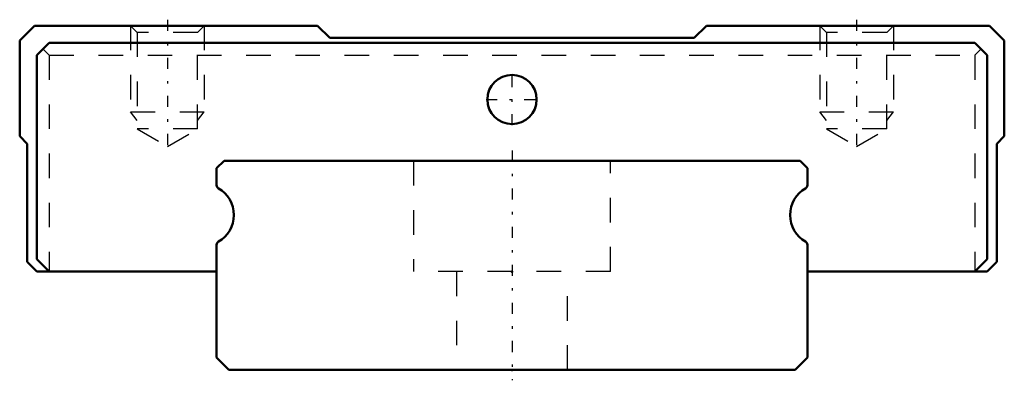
# Model space of a CAD drawing. Header units: millimetres. Extents: x -20 to 20, y -0.4 to 14.2.
import ezdxf

# ---------------------------------------------------------------- set-up
doc = ezdxf.new("R2010")
doc.units = ezdxf.units.MM
doc.linetypes.add('Center', pattern=[1.5, 0.45, -0.5, 0.05, -0.5])
doc.linetypes.add('Dashed', pattern=[2, 1, -1])
for name, color, linetype, lineweight in [('2d ConnectionPoints', 7, 'Continuous', 50), ('AM_0', 7, 'Continuous', 50), ('AM_5', 3, 'Continuous', 25), ('AM_7', 7, 'Center', 25), ('AM_9', 6, 'Dashed', 25)]:
    doc.layers.add(name, color=color, linetype=linetype, lineweight=lineweight)

# ---------------------------------------------------------------- blocks, each defined once
blk = doc.blocks.new('1_RSX12M1WUU1_Slider_0_in_RSX12M1WUUE200LMG200W77750001_2')
at = {"layer": 'AM_0'}
for p, q in [((-19.4, 14), (-20, 13.4)), ((-7.9, 14), (-19.4, 14)), ((-7.4, 13.5), (-7.9, 14)), ((7.9, 14), (7.4, 13.5)), ((19.4, 14), (7.9, 14)), ((20, 13.4), (19.4, 14)), ((-20, 13.4), (-20, 9.5)), ((-18.8, 13.3), (-19.3, 12.8)), ((18.8, 13.3), (-18.8, 13.3)), ((7.4, 13.5), (-7.4, 13.5)), ((19.3, 12.8), (18.8, 13.3)), ((20, 9.5), (20, 13.4)), ((-19.3, 12.8), (-19.3, 4.5)), ((19.3, 4.5), (19.3, 12.8)), ((-20, 9.5), (-19.7, 9.2)), ((19.7, 9.2), (20, 9.5)), ((-19.7, 9.2), (-19.7, 4.4)), ((19.7, 4.4), (19.7, 9.2)), ((-19.7, 4.4), (-19.3, 4)), ((-19.3, 4.5), (-18.8, 4)), ((18.8, 4), (19.3, 4.5)), ((19.3, 4), (19.7, 4.4)), ((-19.3, 4), (-12, 4)), ((12, 4), (19.3, 4))]:
    blk.add_line(p, q, dxfattribs=at)
blk.add_circle((0, 11), 1, dxfattribs=at)
at = {"layer": 'AM_5', "linetype": 'Dashed'}
for p, q in [((-15.5, 14), (-15.5, 10.5)), ((-12.5, 14), (-12.5, 10.5)), ((12.5, 14), (12.5, 10.5)), ((15.5, 14), (15.5, 10.5)), ((-15.229, 10.15), (-15.5, 10.5)), ((-15.5, 10.5), (-12.5, 10.5)), ((-12.77, 10.15), (-12.5, 10.5)), ((12.771, 10.15), (12.5, 10.5)), ((12.5, 10.5), (15.5, 10.5)), ((15.23, 10.15), (15.5, 10.5))]:
    blk.add_line(p, q, dxfattribs=at)
at = {"layer": 'AM_7'}
for p, q in [((-14, 14.245), (-14, 8.845)), ((14, 14.245), (14, 8.845)), ((0, 9.95), (0, 12.05)), ((-1.05, 11), (1.05, 11))]:
    blk.add_line(p, q, dxfattribs=at)
at = {"layer": 'AM_9'}
for p, q in [((-15.5, 14), (-15.229, 13.729)), ((-12.77, 13.729), (-12.5, 14)), ((12.5, 14), (12.771, 13.729)), ((15.23, 13.729), (15.5, 14)), ((-15.229, 13.729), (-15.229, 9.8)), ((-12.77, 13.729), (-15.229, 13.729)), ((-12.77, 9.8), (-12.77, 13.729)), ((12.771, 13.729), (12.771, 9.8)), ((15.23, 13.729), (12.771, 13.729)), ((15.23, 9.8), (15.23, 13.729)), ((-19.05, 13.05), (-18.8, 12.8)), ((-18.8, 12.8), (-18.8, 4)), ((-18.8, 12.8), (18.8, 12.8)), ((18.8, 12.8), (19.05, 13.05)), ((18.8, 12.8), (18.8, 4)), ((-12.77, 9.8), (-15.229, 9.8)), ((-15.229, 9.8), (-14, 9.09)), ((-14, 9.09), (-12.77, 9.8)), ((15.23, 9.8), (12.771, 9.8)), ((12.771, 9.8), (14, 9.09)), ((14, 9.09), (15.23, 9.8))]:
    blk.add_line(p, q, dxfattribs=at)
blk = doc.blocks.new('2_RSX12M1W20020_Track_0_in_RSX12M1WUUE200LMG200W77750001_2')
at = {"layer": 'AM_0'}
for p, q in [((-11.7, 8.5), (-12, 8.2)), ((11.7, 8.5), (-11.7, 8.5)), ((12, 8.2), (11.7, 8.5)), ((-12, 8.2), (-12, 7.512)), ((12, 7.512), (12, 8.2)), ((-12, 5.088), (-12, 0.5)), ((12, 0.5), (12, 5.088)), ((-12, 0.5), (-11.5, 0)), ((11.5, 0), (12, 0.5)), ((-11.5, 0), (11.5, 0))]:
    blk.add_line(p, q, dxfattribs=at)
for centre, radius, start, end in [((-11.85, 7.512), 0.15, 180, 240), ((-12.55, 6.3), 1.25, 300, 60), ((12.55, 6.3), 1.25, 120, 240), ((11.85, 7.512), 0.15, 300, 0), ((-11.85, 5.088), 0.15, 120, 180), ((11.85, 5.088), 0.15, 360, 60)]:
    blk.add_arc(centre, radius, start, end, dxfattribs=at)
at = {"layer": 'AM_7'}
blk.add_line((0, 8.925), (0, -0.425), dxfattribs=at)
at = {"layer": 'AM_9'}
for p, q in [((-4, 8.5), (-4, 4)), ((4, 4), (4, 8.5)), ((4, 4), (-4, 4)), ((-2.25, 4), (-2.25, 0)), ((2.25, 0), (2.25, 4))]:
    blk.add_line(p, q, dxfattribs=at)

msp = doc.modelspace()

# ---------------------------------------------------------------- linework, layer by layer
at = {"layer": '2d ConnectionPoints'}
for p in [(0, 4), (0, 0), (0, 0)]:
    msp.add_point(p, dxfattribs=at)

# ---------------------------------------------------------------- block references
for name in ['1_RSX12M1WUU1_Slider_0_in_RSX12M1WUUE200LMG200W77750001_2', '2_RSX12M1W20020_Track_0_in_RSX12M1WUUE200LMG200W77750001_2']:
    msp.add_blockref(name, (0, 0))

doc.saveas('drawing.dxf')
